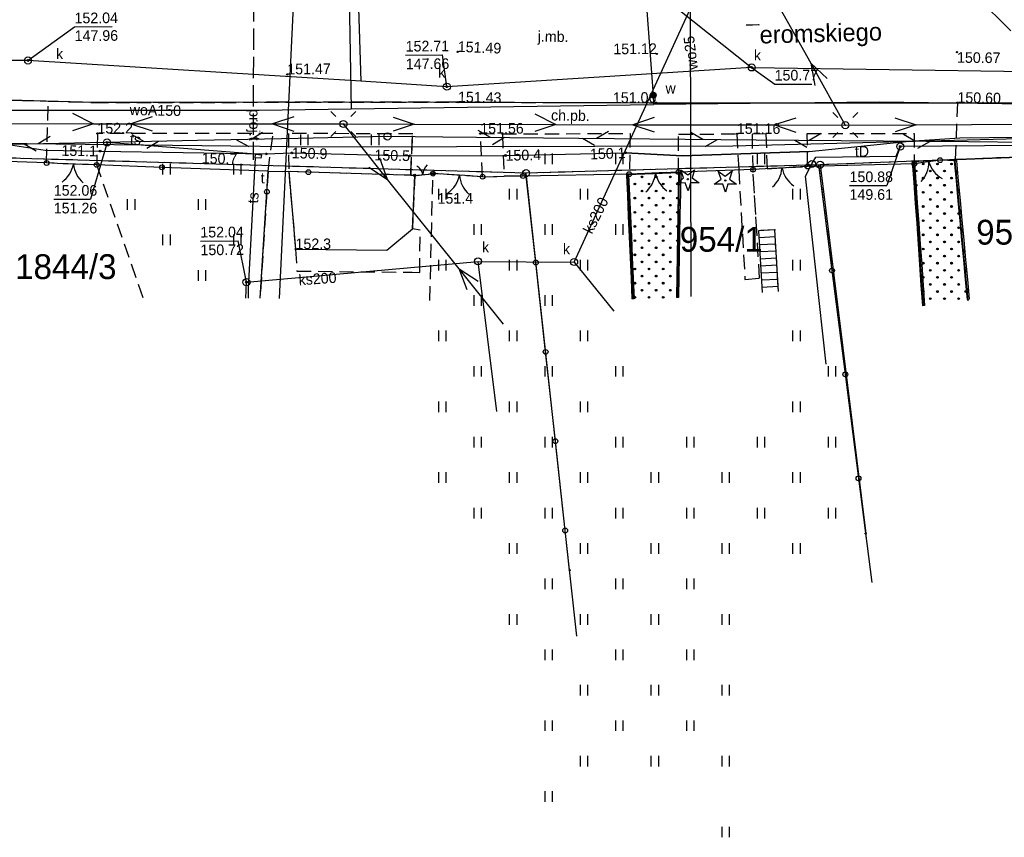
# Model space of a CAD drawing. Extents: x 7582895 to 7584772, y 6020395 to 6021139.
# Tile 19 of 49: x 7584044 to 7584114, y 6020637 to 6020695. Entities that reach past the tile are written whole.
import ezdxf
from ezdxf.enums import TextEntityAlignment as Align

# ---------------------------------------------------------------- set-up
doc = ezdxf.new("R2010")
doc.units = 0
for name, pattern in [('1_OTKC', [1.5, 1, -0.5]), ('1_OTKJ', [2, 1.5, -0.5]), ('1_OTKK', [0]), ('1_OTZI', [1.5, 1, -0.5]), ('1_OTZT', [1.5, 1, -0.5]), ('3_EGBJ', [0]), ('3_EGBS', [0]), ('3_EGBSG', [0]), ('4_SUEP_A', [0]), ('4_SUKP', [0]), ('4_SULO', [0]), ('4_SUPP_P', [2, 1.5, -0.5]), ('4_SUTP_A', [0]), ('4_SUTS', [0]), ('4_SUWP', [0]), ('GDE', [0]), ('GUZ', [1, 0.5, -0.5])]:
    doc.linetypes.add(name, pattern=pattern)
doc.layers.get('0').update_dxf_attribs({"linetype": 'CONTINUOUS'})
for name, color, linetype in [('Dzialki', 7, 'GDE'), ('EGBE_L_3', 7, '3_EGBS'), ('EGBE_L_6', 7, '3_EGBJ'), ('Numery_dzialek', 7, 'CONTINUOUS'), ('OTD_L_12', 7, 'CONTINUOUS'), ('OTK_E_T_0', 7, 'CONTINUOUS'), ('OTK_E_T_1', 7, 'CONTINUOUS'), ('OTK_E_T_8', 7, 'CONTINUOUS'), ('OTK_L_0', 7, '1_OTKJ'), ('OTK_L_1', 7, '1_OTKK'), ('OTK_L_2', 7, '1_OTKC'), ('OTO_L_0', 7, 'CONTINUOUS'), ('OTO_L_1', 7, 'CONTINUOUS'), ('OTR_T_0', 7, 'CONTINUOUS'), ('OTR_T_1', 7, 'CONTINUOUS'), ('OTZ_L_3', 7, '1_OTZT'), ('OTZ_T_1', 96, 'CONTINUOUS'), ('P_SUTP_E_T_0', 30, 'CONTINUOUS'), ('P_SUTP_L_0', 30, '4_SUPP_P'), ('Punkty', 7, 'CONTINUOUS'), ('SUE_T_3', 7, 'CONTINUOUS'), ('SUEP_L_0', 1, '4_SUEP_A'), ('SUK_E_T_4', 36, 'CONTINUOUS'), ('SUK_T_3', 36, 'CONTINUOUS'), ('SUKP_E_T_0', 36, 'CONTINUOUS'), ('SUKP_L_0', 36, '4_SUKP'), ('SUKR_T_0', 36, 'CONTINUOUS'), ('SUL_L_1', 7, '4_SULO'), ('SUP_T_0', 7, 'CONTINUOUS'), ('SUP_T_2', 7, 'CONTINUOUS'), ('SUT_E_T_1', 30, 'CONTINUOUS'), ('SUT_L_0', 30, '4_SUTS'), ('SUTP_E_T_0', 30, 'CONTINUOUS'), ('SUTP_L_0', 30, '4_SUTP_A'), ('SUTR_T_0', 30, 'CONTINUOUS'), ('SUW_E_T_2', 5, 'CONTINUOUS'), ('SUW_T_5', 5, 'CONTINUOUS'), ('SUWP_E_T_0', 5, 'CONTINUOUS'), ('SUWP_L_0', 5, '4_SUWP'), ('Uzytki', 3, 'GUZ')]:
    doc.layers.add(name, color=color, linetype=linetype)

# ---------------------------------------------------------------- blocks, each defined once
blk = doc.blocks.new('GRT')
at = {"linetype": 'CONTINUOUS'}
blk.add_circle((0, 0), 0.25, dxfattribs=at)
blk = doc.blocks.new('GRO')
at = {"linetype": 'CONTINUOUS'}
blk.add_circle((0, 0), 0.045, dxfattribs=at)
blk = doc.blocks.new('1_OTRN')
at = {"linetype": 'CONTINUOUS'}
blk.add_circle((0, 0), 0.045, dxfattribs=at)
blk = doc.blocks.new('1_OTRS')
at = {"linetype": 'CONTINUOUS'}
blk.add_circle((0, 0), 0.045, dxfattribs=at)
blk = doc.blocks.new('1_OTZG')
at = {"linetype": 'CONTINUOUS'}
for p, q in [((-0.7823, -0.265), (-0.3012, 0.0938)), ((-0.3012, 0.0938), (-0.4937, 0.6621)), ((-0.4937, 0.6621), (-0.0039, 0.3155)), ((-0.0039, 0.3155), (0.4771, 0.6742)), ((0.4771, 0.6742), (0.2988, 0.1012)), ((0.2988, 0.1012), (0.7886, -0.2455)), ((-0.1823, -0.2575), (-0.7823, -0.265)), ((0.0103, -0.8259), (-0.1823, -0.2575)), ((0.1886, -0.2529), (0.0103, -0.8259)), ((0.7886, -0.2455), (0.1886, -0.2529))]:
    blk.add_line(p, q, dxfattribs=at)
blk.add_circle((0, 0), 0.045, dxfattribs=at)
blk = doc.blocks.new('1_OTZT')
at = {"linetype": 'CONTINUOUS'}
for p, q in [((-0.2625, -0.375), (-0.2625, 0.375)), ((0.2625, -0.375), (0.2625, 0.375))]:
    blk.add_line(p, q, dxfattribs=at)
blk = doc.blocks.new('3_EGBW14_W')
at = {"linetype": 'CONTINUOUS'}
for radius in [0.06, 0.055, 0.05, 0.045, 0.04, 0.035, 0.03, 0.025, 0.02, 0.015, 0.01, 0.005]:
    blk.add_circle((0, 0), radius, dxfattribs=at)
blk = doc.blocks.new('4_SUEO_W')
at = {"linetype": 'CONTINUOUS'}
for p, q in [((-0.5303, 0.5303), (-0.8839, 0.8839)), ((0.5303, 0.5303), (0.8839, 0.8839)), ((-0.5303, -0.5303), (-0.8839, -0.8839)), ((0.5303, -0.5303), (0.8839, -0.8839))]:
    blk.add_line(p, q, dxfattribs=at)
blk.add_circle((0, 0), 0.025, dxfattribs=at)
blk = doc.blocks.new('4_SUPP')
at = {"linetype": 'CONTINUOUS'}
blk.add_circle((0, 0), 0.25, dxfattribs=at)
blk = doc.blocks.new('4_SUKS')
at = {"linetype": 'CONTINUOUS'}
blk.add_circle((0, 0), 0.25, dxfattribs=at)
blk = doc.blocks.new('4_SUPS')
at = {"linetype": 'CONTINUOUS'}
blk.add_circle((0, 0), 0.0625, dxfattribs=at)
blk = doc.blocks.new('4_SUPK')
at = {"linetype": 'CONTINUOUS'}
blk.add_circle((0, 0), 0.25, dxfattribs=at)
blk = doc.blocks.new('4_SUWW')
at = {"linetype": 'CONTINUOUS'}
for radius in [0.2, 0.175, 0.15, 0.125, 0.1, 0.075, 0.05, 0.025, 0.00715]:
    blk.add_circle((0, 0), radius, dxfattribs=at)

msp = doc.modelspace()

# ---------------------------------------------------------------- linework, layer by layer
at = {"layer": 'Dzialki'}
for p, q in [((7584080.03, 6020683.7), (7584039.84, 6020684.87)), ((7584121.73, 6020685.11), (7584100.78, 6020684.29)), ((7584100.78, 6020684.29), (7584080.03, 6020683.7)), ((7584100.78, 6020684.29), (7584104, 6020658.28)), ((7584083.1, 6020655.69), (7584080.03, 6020683.7))]:
    msp.add_line(p, q, dxfattribs=at)
at = {"layer": 'EGBE_L_3', "linetype": '3_EGBS'}
for p, q in [((7584097.59, 6020679.7), (7584096.44, 6020679.63)), ((7584096.44, 6020679.63), (7584096.69, 6020675.29)), ((7584097.62, 6020679.2), (7584096.47, 6020679.13)), ((7584097.64, 6020678.7), (7584096.5, 6020678.64)), ((7584097.67, 6020678.2), (7584096.52, 6020678.14)), ((7584097.7, 6020677.7), (7584096.55, 6020677.64)), ((7584097.73, 6020677.2), (7584096.58, 6020677.14)), ((7584097.76, 6020676.7), (7584096.61, 6020676.64)), ((7584097.79, 6020676.21), (7584096.64, 6020676.14)), ((7584097.82, 6020675.71), (7584096.67, 6020675.64))]:
    msp.add_line(p, q, dxfattribs=at)
at = {"layer": 'EGBE_L_3', "linetype": '3_EGBSG'}
msp.add_line((7584097.84, 6020675.35), (7584097.59, 6020679.7), dxfattribs=at)
at = {"layer": 'EGBE_L_3', "linetype": '3_EGBS'}
msp.add_point((7584097.59, 6020679.7), dxfattribs=at)
at = {"layer": 'EGBE_L_6', "linetype": '3_EGBJ'}
for p, q in [((7584109.25, 6020684.62), (7584107.37, 6020684.49)), ((7584110.32, 6020684.56), (7584109.25, 6020684.62)), ((7584111.24, 6020674.69), (7584110.32, 6020684.56)), ((7584107.37, 6020684.49), (7584108.06, 6020674.35)), ((7584090.87, 6020683.73), (7584087.19, 6020683.58)), ((7584087.19, 6020683.58), (7584087.58, 6020674.83)), ((7584090.71, 6020674.94), (7584090.87, 6020683.73))]:
    msp.add_line(p, q, dxfattribs=at)
at = {"layer": 'OTD_L_12'}
for p, q in [((7584110.4, 6020684.57), (7584110.25, 6020684.56)), ((7584110.25, 6020684.56), (7584110.38, 6020683.16)), ((7584110.4, 6020684.57), (7584110.53, 6020683.17)), ((7584107.44, 6020684.5), (7584107.29, 6020684.49)), ((7584107.29, 6020684.49), (7584107.39, 6020683.04)), ((7584107.33, 6020683.91), (7584107.49, 6020683.77)), ((7584107.44, 6020684.5), (7584107.54, 6020683.05)), ((7584110.3, 6020684), (7584110.46, 6020683.87)), ((7584110.31, 6020683.86), (7584110.47, 6020683.73)), ((7584087.26, 6020683.58), (7584087.11, 6020683.57)), ((7584087.11, 6020683.57), (7584087.18, 6020682.12)), ((7584087.26, 6020683.58), (7584087.33, 6020682.12)), ((7584090.8, 6020683.73), (7584090.77, 6020682.27)), ((7584090.79, 6020683.15), (7584090.94, 6020683)), ((7584090.95, 6020683.73), (7584090.8, 6020683.73)), ((7584090.95, 6020683.73), (7584090.92, 6020682.26)), ((7584107.34, 6020683.76), (7584107.5, 6020683.63)), ((7584110.38, 6020683.16), (7584110.51, 6020681.76)), ((7584110.53, 6020683.17), (7584110.66, 6020681.78)), ((7584087.14, 6020682.99), (7584087.29, 6020682.85)), ((7584087.14, 6020682.84), (7584087.3, 6020682.71)), ((7584090.79, 6020683), (7584090.93, 6020682.85)), ((7584107.39, 6020683.04), (7584107.5, 6020681.59)), ((7584107.43, 6020682.46), (7584107.59, 6020682.33)), ((7584107.54, 6020683.05), (7584107.64, 6020681.6)), ((7584110.43, 6020682.6), (7584110.59, 6020682.48)), ((7584110.44, 6020682.46), (7584110.6, 6020682.34)), ((7584087.18, 6020682.12), (7584087.24, 6020680.66)), ((7584087.33, 6020682.12), (7584087.39, 6020680.66)), ((7584090.77, 6020682.27), (7584090.75, 6020680.8)), ((7584090.92, 6020682.26), (7584090.89, 6020680.8)), ((7584107.44, 6020682.31), (7584107.6, 6020682.18)), ((7584110.51, 6020681.76), (7584110.64, 6020680.37)), ((7584110.66, 6020681.78), (7584110.79, 6020680.38)), ((7584087.2, 6020681.53), (7584087.36, 6020681.39)), ((7584087.21, 6020681.39), (7584087.36, 6020681.25)), ((7584090.76, 6020681.68), (7584090.91, 6020681.53)), ((7584090.76, 6020681.53), (7584090.91, 6020681.39)), ((7584107.5, 6020681.59), (7584107.6, 6020680.14)), ((7584107.64, 6020681.6), (7584107.75, 6020680.15)), ((7584110.56, 6020681.21), (7584110.72, 6020681.08)), ((7584110.57, 6020681.07), (7584110.73, 6020680.94)), ((7584087.24, 6020680.66), (7584087.31, 6020679.2)), ((7584087.39, 6020680.66), (7584087.46, 6020679.21)), ((7584090.75, 6020680.8), (7584090.72, 6020679.34)), ((7584090.89, 6020680.8), (7584090.87, 6020679.33)), ((7584107.54, 6020681.01), (7584107.7, 6020680.88)), ((7584107.55, 6020680.87), (7584107.71, 6020680.73)), ((7584110.64, 6020680.37), (7584110.77, 6020678.97)), ((7584110.79, 6020680.38), (7584110.92, 6020678.99)), ((7584087.27, 6020680.07), (7584087.42, 6020679.94)), ((7584087.27, 6020679.93), (7584087.43, 6020679.79)), ((7584090.73, 6020680.21), (7584090.88, 6020680.07)), ((7584090.73, 6020680.07), (7584090.88, 6020679.92)), ((7584107.6, 6020680.14), (7584107.7, 6020678.69)), ((7584107.75, 6020680.15), (7584107.85, 6020678.7)), ((7584110.69, 6020679.81), (7584110.85, 6020679.69)), ((7584110.7, 6020679.67), (7584110.86, 6020679.55)), ((7584087.31, 6020679.2), (7584087.37, 6020677.74)), ((7584087.46, 6020679.21), (7584087.52, 6020677.75)), ((7584090.72, 6020679.34), (7584090.69, 6020677.87)), ((7584090.87, 6020679.33), (7584090.84, 6020677.87)), ((7584107.64, 6020679.56), (7584107.8, 6020679.43)), ((7584107.65, 6020679.42), (7584107.81, 6020679.28)), ((7584110.77, 6020678.97), (7584110.9, 6020677.58)), ((7584110.92, 6020678.99), (7584111.05, 6020677.59)), ((7584087.33, 6020678.62), (7584087.49, 6020678.48)), ((7584087.34, 6020678.47), (7584087.49, 6020678.33)), ((7584090.7, 6020678.6), (7584090.85, 6020678.45)), ((7584090.71, 6020678.75), (7584090.85, 6020678.6)), ((7584107.7, 6020678.69), (7584107.8, 6020677.25)), ((7584107.85, 6020678.7), (7584107.95, 6020677.26)), ((7584110.82, 6020678.42), (7584110.98, 6020678.29)), ((7584110.83, 6020678.28), (7584110.99, 6020678.15)), ((7584087.37, 6020677.74), (7584087.44, 6020676.28)), ((7584087.52, 6020677.75), (7584087.59, 6020676.29)), ((7584090.69, 6020677.87), (7584090.66, 6020676.4)), ((7584090.84, 6020677.87), (7584090.81, 6020676.4)), ((7584107.74, 6020678.11), (7584107.9, 6020677.98)), ((7584107.75, 6020677.97), (7584107.91, 6020677.84)), ((7584110.9, 6020677.58), (7584111.03, 6020676.18)), ((7584111.05, 6020677.59), (7584111.18, 6020676.2)), ((7584087.4, 6020677.16), (7584087.55, 6020677.02)), ((7584087.4, 6020677.01), (7584087.56, 6020676.87)), ((7584090.68, 6020677.28), (7584090.83, 6020677.13)), ((7584090.68, 6020677.14), (7584090.82, 6020676.99)), ((7584107.8, 6020677.25), (7584107.9, 6020675.8)), ((7584107.95, 6020677.26), (7584108.05, 6020675.81)), ((7584110.95, 6020677.02), (7584111.11, 6020676.89)), ((7584110.96, 6020676.88), (7584111.12, 6020676.76)), ((7584087.44, 6020676.28), (7584087.5, 6020674.83)), ((7584087.59, 6020676.29), (7584087.65, 6020674.83)), ((7584090.66, 6020676.4), (7584090.64, 6020674.94)), ((7584090.81, 6020676.4), (7584090.79, 6020674.93)), ((7584107.84, 6020676.67), (7584108, 6020676.53)), ((7584107.85, 6020676.52), (7584108.01, 6020676.39)), ((7584111.03, 6020676.18), (7584111.16, 6020674.79)), ((7584111.18, 6020676.2), (7584111.31, 6020674.8)), ((7584087.46, 6020675.7), (7584087.62, 6020675.56)), ((7584087.47, 6020675.55), (7584087.62, 6020675.42)), ((7584090.65, 6020675.82), (7584090.8, 6020675.67)), ((7584090.65, 6020675.67), (7584090.8, 6020675.52)), ((7584107.9, 6020675.8), (7584108.01, 6020674.35)), ((7584108.05, 6020675.81), (7584108.15, 6020674.36)), ((7584111.08, 6020675.63), (7584111.24, 6020675.5)), ((7584111.09, 6020675.49), (7584111.25, 6020675.36)), ((7584087.65, 6020674.83), (7584087.5, 6020674.83)), ((7584090.79, 6020674.93), (7584090.64, 6020674.94)), ((7584107.94, 6020675.22), (7584108.1, 6020675.08)), ((7584107.95, 6020675.07), (7584108.11, 6020674.94)), ((7584111.31, 6020674.8), (7584111.16, 6020674.79)), ((7584108.15, 6020674.36), (7584108.01, 6020674.35))]:
    msp.add_line(p, q, dxfattribs=at)
at = {"layer": 'OTK_L_0', "linetype": '1_OTKJ'}
for p, q in [((7583995.76, 6020690.13), (7584049.57, 6020688.69)), ((7584075.22, 6020688.71), (7584049.57, 6020688.69)), ((7584075.22, 6020688.71), (7584089.23, 6020688.67)), ((7584089.23, 6020688.67), (7584110.47, 6020688.67)), ((7584110.47, 6020688.67), (7584166.86, 6020688.5))]:
    msp.add_line(p, q, dxfattribs=at)
at = {"layer": 'OTK_L_1', "linetype": '1_OTKK'}
for p, q in [((7584049.57, 6020688.69), (7583995.76, 6020690.13)), ((7584075.22, 6020688.71), (7584049.57, 6020688.69)), ((7584075.22, 6020688.71), (7584089.23, 6020688.67)), ((7584089.23, 6020688.67), (7584110.47, 6020688.67)), ((7584110.47, 6020688.67), (7584166.86, 6020688.5))]:
    msp.add_line(p, q, dxfattribs=at)
at = {"layer": 'OTK_L_2', "linetype": '1_OTKC'}
for p, q in [((7584046.19, 6020684.42), (7584046.31, 6020688.78)), ((7584046.31, 6020688.78), (7584049.57, 6020688.69)), ((7584049.57, 6020688.69), (7584075.22, 6020688.71)), ((7584075.22, 6020688.71), (7584089.23, 6020688.67)), ((7584089.23, 6020688.67), (7584110.47, 6020688.67)), ((7584110.47, 6020688.67), (7584110.32, 6020684.56)), ((7584049.78, 6020686.5), (7584049.73, 6020684.28)), ((7584062.17, 6020686.49), (7584049.78, 6020686.5)), ((7584061.83, 6020683.84), (7584062.17, 6020686.49)), ((7584063.27, 6020686.5), (7584063.28, 6020683.81)), ((7584072.03, 6020686.47), (7584063.27, 6020686.5)), ((7584071.9, 6020683.83), (7584072.03, 6020686.47)), ((7584076.96, 6020683.45), (7584076.8, 6020686.49)), ((7584076.8, 6020686.49), (7584078.36, 6020686.47)), ((7584078.36, 6020686.47), (7584087.38, 6020686.5)), ((7584087.38, 6020686.5), (7584087.31, 6020683.63)), ((7584090.78, 6020683.78), (7584090.79, 6020686.45)), ((7584090.79, 6020686.45), (7584094.91, 6020686.47)), ((7584094.91, 6020686.47), (7584095.04, 6020683.92)), ((7584096.05, 6020683.95), (7584096, 6020686.49)), ((7584096, 6020686.49), (7584096.95, 6020686.48)), ((7584096.95, 6020686.48), (7584097.05, 6020684.01)), ((7584099.88, 6020686.5), (7584107.41, 6020686.51)), ((7584099.89, 6020684.17), (7584099.88, 6020686.5)), ((7584107.41, 6020686.51), (7584107.43, 6020684.36)), ((7584109.25, 6020684.62), (7584107.43, 6020684.36)), ((7584110.32, 6020684.56), (7584109.25, 6020684.62)), ((7584049.73, 6020684.28), (7584046.19, 6020684.42)), ((7584061.83, 6020683.84), (7584061.27, 6020674.88)), ((7584061.83, 6020683.84), (7584063.28, 6020683.81)), ((7584063.28, 6020683.81), (7584063.76, 6020678.34)), ((7584071.9, 6020683.83), (7584071.89, 6020683.55)), ((7584095.04, 6020683.92), (7584095.48, 6020676.2)), ((7584096.51, 6020676.29), (7584096.05, 6020683.95)), ((7584097.05, 6020684.01), (7584099.89, 6020684.17)), ((7584071.89, 6020683.55), (7584072.17, 6020683.54)), ((7584072.17, 6020683.54), (7584072.02, 6020679.77)), ((7584072.17, 6020683.54), (7584073.46, 6020683.67)), ((7584073.25, 6020674.72), (7584073.46, 6020683.67)), ((7584076.96, 6020683.45), (7584073.46, 6020683.67)), ((7584087.31, 6020683.63), (7584090.78, 6020683.78)), ((7584072.55, 6020679.69), (7584072.02, 6020679.77)), ((7584072.54, 6020676.7), (7584072.55, 6020679.69)), ((7584063.76, 6020678.34), (7584063.86, 6020676.79)), ((7584063.86, 6020676.79), (7584072, 6020676.71)), ((7584072, 6020676.71), (7584072.54, 6020676.7)), ((7584095.48, 6020676.2), (7584096.51, 6020676.29))]:
    msp.add_line(p, q, dxfattribs=at)
at = {"layer": 'OTO_L_0'}
for p, q in [((7584046.19, 6020684.42), (7584039.65, 6020684.65)), ((7584109.25, 6020684.62), (7584116.74, 6020684.91)), ((7584054.33, 6020684.11), (7584049.73, 6020684.28)), ((7584061.83, 6020683.84), (7584054.33, 6020684.11)), ((7584061.74, 6020682.39), (7584061.83, 6020683.84)), ((7584061.83, 6020683.84), (7584063.28, 6020683.81)), ((7584063.28, 6020683.81), (7584063.76, 6020678.34)), ((7584064.67, 6020683.77), (7584063.28, 6020683.81)), ((7584096.05, 6020683.95), (7584090.78, 6020683.78)), ((7584099.93, 6020684.17), (7584099.89, 6020684.17)), ((7584107.43, 6020684.36), (7584099.93, 6020684.17)), ((7584100.68, 6020684.28), (7584101.62, 6020676.84)), ((7584072.17, 6020683.54), (7584064.67, 6020683.77)), ((7584072.02, 6020679.77), (7584072.17, 6020683.54)), ((7584076.96, 6020683.45), (7584078.48, 6020683.48)), ((7584079.81, 6020683.5), (7584078.48, 6020683.48)), ((7584087.31, 6020683.63), (7584079.81, 6020683.5)), ((7584080.72, 6020677.4), (7584080.02, 6020683.7)), ((7584061.27, 6020674.9), (7584061.74, 6020682.39)), ((7584070.2, 6020678.26), (7584072.02, 6020679.77)), ((7584063.76, 6020678.34), (7584070.2, 6020678.26)), ((7584081.41, 6020671.09), (7584080.72, 6020677.4)), ((7584101.62, 6020676.84), (7584102.56, 6020669.51)), ((7584082.1, 6020664.79), (7584081.41, 6020671.09)), ((7584102.56, 6020669.51), (7584103.49, 6020662.17)), ((7584082.79, 6020658.49), (7584082.1, 6020664.79)), ((7584103.49, 6020662.17), (7584104.43, 6020654.83)), ((7584083.61, 6020651.04), (7584082.79, 6020658.49))]:
    msp.add_line(p, q, dxfattribs=at)
for centre in [(7584054.33, 6020684.11), (7584064.67, 6020683.77), (7584099.93, 6020684.17), (7584079.81, 6020683.5), (7584061.74, 6020682.39), (7584080.72, 6020677.4), (7584101.62, 6020676.84), (7584081.41, 6020671.09), (7584102.56, 6020669.51), (7584082.1, 6020664.79), (7584103.49, 6020662.17), (7584082.79, 6020658.49)]:
    msp.add_circle(centre, 0.17, dxfattribs=at)
at = {"layer": 'OTO_L_1'}
for p, q in [((7584109.21, 6020684.61), (7584107.72, 6020684.4)), ((7584109.25, 6020684.62), (7584108.96, 6020684.58)), ((7584047.33, 6020684.37), (7584046.19, 6020684.42)), ((7584048.83, 6020684.32), (7584047.33, 6020684.37)), ((7584049.73, 6020684.28), (7584048.58, 6020684.33)), ((7584097.35, 6020684.02), (7584096.05, 6020683.95)), ((7584098.84, 6020684.11), (7584097.35, 6020684.02)), ((7584099.89, 6020684.17), (7584098.59, 6020684.1)), ((7584107.72, 6020684.4), (7584107.43, 6020684.36)), ((7584072.17, 6020683.54), (7584072.5, 6020683.57)), ((7584072.38, 6020683.56), (7584073.13, 6020683.64)), ((7584073.13, 6020683.64), (7584073.46, 6020683.67)), ((7584074.59, 6020683.6), (7584073.46, 6020683.67)), ((7584076.08, 6020683.51), (7584074.59, 6020683.6)), ((7584076.96, 6020683.45), (7584075.83, 6020683.52)), ((7584088.42, 6020683.68), (7584087.31, 6020683.63)), ((7584089.92, 6020683.74), (7584088.42, 6020683.68)), ((7584090.78, 6020683.78), (7584089.67, 6020683.73))]:
    msp.add_line(p, q, dxfattribs=at)
for centre, radius in [((7584046.19, 6020684.42), 0.17), ((7584107.43, 6020684.36), 0.17), ((7584109.25, 6020684.62), 0.17), ((7584049.73, 6020684.28), 0.17), ((7584073.46, 6020683.67), 0.17), ((7584090.78, 6020683.78), 0.17), ((7584096.05, 6020683.95), 0.17), ((7584099.89, 6020684.17), 0.17), ((7584072.17, 6020683.54), 0.085), ((7584073.46, 6020683.67), 0.085), ((7584076.96, 6020683.45), 0.17), ((7584087.31, 6020683.63), 0.17)]:
    msp.add_circle(centre, radius, dxfattribs=at)
for centre, radius, start, end in [((7584106.464, 6020684.502), 2, 316.04353, 0.11791), ((7584110.386, 6020685.058), 2, 196.00681, 240.08118), ((7584046.116, 6020684.7), 2, 305.71187, 349.78624), ((7584050.074, 6020684.543), 2, 185.67515, 229.74952), ((7584071.781, 6020683.362), 1, 13.69902, 57.77339), ((7584073.752, 6020683.561), 1, 133.73574, 177.81011), ((7584096.101, 6020684.23), 2, 311.26016, 355.33453), ((7584100.057, 6020684.456), 2, 191.22344, 235.29781), ((7584073.375, 6020683.952), 2, 304.38446, 348.45883), ((7584077.329, 6020683.704), 2, 184.34774, 228.42211), ((7584087.179, 6020683.901), 2, 310.4564, 354.53077), ((7584091.137, 6020684.072), 2, 190.41968, 234.49405)]:
    msp.add_arc(centre, radius, start, end, dxfattribs=at)
at = {"layer": 'OTZ_L_3', "linetype": '1_OTZI'}
for p, q in [((7584049.78, 6020686.5), (7584049.73, 6020684.28)), ((7584062.17, 6020686.49), (7584049.78, 6020686.5)), ((7584061.83, 6020683.84), (7584062.17, 6020686.49)), ((7584072.03, 6020686.47), (7584063.27, 6020686.5)), ((7584063.27, 6020686.5), (7584063.28, 6020683.81)), ((7584071.89, 6020683.55), (7584072.03, 6020686.47)), ((7584078.36, 6020686.47), (7584087.38, 6020686.5)), ((7584078.36, 6020686.47), (7584078.48, 6020683.48)), ((7584087.38, 6020686.5), (7584087.31, 6020683.63)), ((7584096, 6020686.49), (7584096.95, 6020686.48)), ((7584096.05, 6020683.95), (7584096, 6020686.49)), ((7584096.95, 6020686.48), (7584097.05, 6020684.01)), ((7584053, 6020674.91), (7584049.73, 6020684.28)), ((7584061.27, 6020674.88), (7584061.83, 6020683.84)), ((7584071.89, 6020683.55), (7584063.28, 6020683.81)), ((7584096.31, 6020679.63), (7584096.05, 6020683.95)), ((7584099.89, 6020684.17), (7584097.05, 6020684.01)), ((7584100.69, 6020684.19), (7584099.89, 6020684.17)), ((7584100.69, 6020684.19), (7584104.13, 6020657.22)), ((7584073.25, 6020674.72), (7584073.46, 6020683.67)), ((7584076.96, 6020683.45), (7584073.46, 6020683.67)), ((7584076.96, 6020683.45), (7584078.48, 6020683.48)), ((7584087.18, 6020683.63), (7584087.58, 6020674.83)), ((7584087.31, 6020683.63), (7584087.18, 6020683.63)), ((7584097.59, 6020679.7), (7584096.31, 6020679.63)), ((7584097.84, 6020675.35), (7584097.59, 6020679.7))]:
    msp.add_line(p, q, dxfattribs=at)
at = {"layer": 'P_SUTP_L_0', "linetype": '4_SUPP_P'}
msp.add_line((7584060.8, 6020699.91), (7584060.77, 6020684.64), dxfattribs=at)
at = {"layer": 'SUEP_L_0', "linetype": '4_SUEP_A'}
for p, q in [((7584095.88, 6020699.01), (7584100.12, 6020691.45)), ((7584100.12, 6020691.45), (7584102.56, 6020687.09)), ((7584101.29, 6020690.38), (7584100.12, 6020691.45)), ((7584100.12, 6020691.45), (7584100.41, 6020689.89)), ((7584048.01, 6020687.94), (7584049.51, 6020687.19)), ((7584053.64, 6020687.68), (7584052.14, 6020687.18)), ((7584063.64, 6020687.67), (7584062.14, 6020687.17)), ((7584070.64, 6020687.66), (7584072.14, 6020687.16)), ((7584080.64, 6020687.89), (7584082.14, 6020687.13)), ((7584089.06, 6020687.62), (7584087.56, 6020687.12)), ((7584099.06, 6020687.59), (7584097.56, 6020687.1)), ((7584106.06, 6020687.61), (7584107.56, 6020687.12)), ((7584039.51, 6020687.2), (7584049.51, 6020687.19)), ((7584049.51, 6020687.19), (7584048.01, 6020686.69)), ((7584049.51, 6020687.19), (7584052.14, 6020687.18)), ((7584052.14, 6020687.18), (7584062.14, 6020687.17)), ((7584052.14, 6020687.18), (7584053.64, 6020686.68)), ((7584062.14, 6020687.17), (7584067.14, 6020687.17)), ((7584062.14, 6020687.17), (7584063.64, 6020686.67)), ((7584070.26, 6020683.26), (7584067.14, 6020687.17)), ((7584067.14, 6020687.17), (7584072.14, 6020687.16)), ((7584072.14, 6020687.16), (7584070.64, 6020686.66)), ((7584072.14, 6020687.16), (7584082.14, 6020687.13)), ((7584082.14, 6020687.13), (7584080.64, 6020686.64)), ((7584082.14, 6020687.13), (7584087.56, 6020687.12)), ((7584087.56, 6020687.12), (7584097.56, 6020687.1)), ((7584087.56, 6020687.12), (7584089.06, 6020686.62)), ((7584097.56, 6020687.1), (7584102.56, 6020687.09)), ((7584097.56, 6020687.1), (7584099.06, 6020686.59)), ((7584102.56, 6020687.09), (7584107.56, 6020687.12)), ((7584107.56, 6020687.12), (7584106.07, 6020686.61)), ((7584107.56, 6020687.12), (7584117.56, 6020687.18)), ((7584070.26, 6020683.26), (7584069.72, 6020684.75)), ((7584068.94, 6020684.12), (7584070.26, 6020683.26)), ((7584075.32, 6020676.94), (7584070.26, 6020683.26)), ((7584078.44, 6020673.04), (7584075.32, 6020676.94)), ((7584075.87, 6020675.46), (7584075.32, 6020676.94)), ((7584075.32, 6020676.94), (7584076.65, 6020676.08))]:
    msp.add_line(p, q, dxfattribs=at)
at = {"layer": 'SUKP_L_0', "linetype": '4_SUKP'}
for p, q in [((7584067.83, 6020708.06), (7584068.36, 6020690.18)), ((7584083.42, 6020677.43), (7584093.86, 6020700.18)), ((7584088.14, 6020697.37), (7584095.95, 6020691.16)), ((7584044.88, 6020691.65), (7584040.83, 6020691.66)), ((7584068.36, 6020690.18), (7584044.88, 6020691.65)), ((7584095.95, 6020691.16), (7584074.44, 6020689.8)), ((7584095.95, 6020691.16), (7584141.11, 6020690.51)), ((7584074.44, 6020689.8), (7584068.36, 6020690.18)), ((7584060.3, 6020676.01), (7584076.64, 6020677.48)), ((7584077.96, 6020666.88), (7584076.64, 6020677.48)), ((7584076.64, 6020677.48), (7584083.42, 6020677.43)), ((7584083.42, 6020677.43), (7584086.22, 6020673.97)), ((7584060.25, 6020674.88), (7584060.3, 6020676.01))]:
    msp.add_line(p, q, dxfattribs=at)
at = {"layer": 'SUKR_T_0', "linetype": 'CONTINUOUS'}
for p, q in [((7584044.88, 6020691.65), (7584048.17, 6020694.02)), ((7584048.17, 6020694.02), (7584050.83, 6020694.04)), ((7584071.53, 6020692.03), (7584074.14, 6020692.05)), ((7584074.44, 6020689.8), (7584074.14, 6020692.05)), ((7584095.95, 6020691.16), (7584097.58, 6020689.98)), ((7584097.58, 6020689.98), (7584100.21, 6020689.99)), ((7584057.05, 6020678.91), (7584059.71, 6020678.93)), ((7584060.3, 6020676.01), (7584059.71, 6020678.93))]:
    msp.add_line(p, q, dxfattribs=at)
at = {"layer": 'SUL_L_1', "linetype": '4_SULO'}
for p, q in [((7584107.1, 6020685.96), (7584110.64, 6020686.19)), ((7584046.1, 6020685.33), (7584049.98, 6020685.26)), ((7584100, 6020685.23), (7584091.08, 6020684.93)), ((7584061.7, 6020685.06), (7584063.5, 6020685.13)), ((7584071.84, 6020684.93), (7584078.58, 6020684.95)), ((7584091.08, 6020684.93), (7584087.05, 6020685.14))]:
    msp.add_line(p, q, dxfattribs=at)
at = {"layer": 'SUT_L_0', "linetype": '4_SUTS'}
for p, q in [((7584060.92, 6020684.79), (7584060.94, 6020685.04)), ((7584061.31, 6020684.75), (7584060.92, 6020684.79)), ((7584060.94, 6020685.04), (7584061.36, 6020685)), ((7584061.36, 6020685), (7584061.31, 6020684.75))]:
    msp.add_line(p, q, dxfattribs=at)
at = {"layer": 'SUTP_L_0', "linetype": '4_SUTP_A'}
for p, q in [((7584114.25, 6020693.75), (7584109.21, 6020698.75)), ((7584060.6, 6020686.08), (7584061.44, 6020686.6)), ((7584077.51, 6020686.22), (7584076.66, 6020686.72)), ((7584085.86, 6020686.64), (7584085.01, 6020686.14)), ((7584065.38, 6020685.53), (7584022.34, 6020686.05)), ((7584040.14, 6020686.22), (7584046.1, 6020685.33)), ((7584056.85, 6020686), (7584041.85, 6020685.69)), ((7584046.44, 6020686.28), (7584045.6, 6020685.77)), ((7584053.1, 6020685.92), (7584052.24, 6020686.41)), ((7584054.1, 6020685.94), (7584053.26, 6020685.43)), ((7584063.95, 6020686.15), (7584056.85, 6020686)), ((7584059.6, 6020686.06), (7584060.46, 6020685.58)), ((7584070.25, 6020686.29), (7584063.95, 6020686.15)), ((7584074.16, 6020686.25), (7584070.25, 6020686.29)), ((7584081.26, 6020686.18), (7584074.16, 6020686.25)), ((7584078.51, 6020686.21), (7584077.66, 6020685.71)), ((7584096.26, 6020686.04), (7584081.26, 6020686.18)), ((7584084.85, 6020685.65), (7584084.01, 6020686.15)), ((7584092.51, 6020686.07), (7584091.66, 6020686.58)), ((7584093.51, 6020686.06), (7584092.65, 6020685.57)), ((7584114.82, 6020686.13), (7584094.63, 6020685.6)), ((7584111.26, 6020685.9), (7584096.26, 6020686.04)), ((7584099.85, 6020685.5), (7584099.01, 6020686.01)), ((7584100, 6020685.23), (7584107.1, 6020685.96)), ((7584100.86, 6020686.49), (7584100.01, 6020686)), ((7584107.51, 6020685.93), (7584106.66, 6020686.44)), ((7584107.1, 6020685.96), (7584110.64, 6020686.19)), ((7584108.51, 6020685.92), (7584107.65, 6020685.43)), ((7584110.64, 6020686.19), (7584114.75, 6020686.23)), ((7584118.36, 6020685.83), (7584111.26, 6020685.9)), ((7584045.46, 6020685.26), (7584044.6, 6020685.74)), ((7584046.1, 6020685.33), (7584049.98, 6020685.26)), ((7584049.98, 6020685.26), (7584061.7, 6020685.06)), ((7584060.94, 6020685.04), (7584050.46, 6020685.87)), ((7584094.63, 6020685.6), (7584065.38, 6020685.53)), ((7584091.08, 6020684.93), (7584100, 6020685.23)), ((7584106.14, 6020684.89), (7584106.44, 6020685.58)), ((7584121.66, 6020685.69), (7584106.44, 6020685.58)), ((7584060.92, 6020684.79), (7584060.43, 6020675.59)), ((7584061.7, 6020685.06), (7584063.5, 6020685.13)), ((7584063.5, 6020685.13), (7584071.84, 6020684.93)), ((7584071.84, 6020684.93), (7584078.58, 6020684.95)), ((7584078.58, 6020684.95), (7584087.05, 6020685.14)), ((7584087.05, 6020685.14), (7584091.08, 6020684.93)), ((7584100.2, 6020684.35), (7584100.49, 6020684.82)), ((7584100.49, 6020684.82), (7584106.14, 6020684.89)), ((7584099.76, 6020683.5), (7584100.2, 6020684.35)), ((7584101.22, 6020670.22), (7584099.76, 6020683.5)), ((7584060.43, 6020675.59), (7584060.43, 6020674.88))]:
    msp.add_line(p, q, dxfattribs=at)
at = {"layer": 'SUTR_T_0', "linetype": 'CONTINUOUS'}
for p, q in [((7584050.46, 6020685.87), (7584049.3, 6020681.86)), ((7584106.44, 6020685.58), (7584105.49, 6020682.82)), ((7584102.86, 6020682.82), (7584105.49, 6020682.82)), ((7584046.7, 6020681.86), (7584049.3, 6020681.86))]:
    msp.add_line(p, q, dxfattribs=at)
at = {"layer": 'SUWP_L_0', "linetype": '4_SUWP'}
for p, q in [((7584083.88, 6020755.28), (7584089.01, 6020689.2)), ((7584067.33, 6020708.06), (7584067.68, 6020688.24)), ((7584062.63, 6020674.87), (7584063.61, 6020695.49)), ((7584091.69, 6020675.12), (7584091.64, 6020695.6)), ((7584089.01, 6020689.2), (7584089.02, 6020688.54)), ((7584104.96, 6020688.7), (7584089.02, 6020688.54)), ((7584133, 6020688.36), (7584104.96, 6020688.7)), ((7584043.33, 6020688.14), (7584061.19, 6020688.15)), ((7584061.19, 6020688.15), (7584067.68, 6020688.24)), ((7584067.68, 6020688.24), (7584089.02, 6020688.54)), ((7584091.68, 6020674.99), (7584091.69, 6020675.12))]:
    msp.add_line(p, q, dxfattribs=at)
at = {"layer": 'Uzytki'}
for p, q in [((7584080.03, 6020683.7), (7584039.84, 6020684.87)), ((7584121.73, 6020685.11), (7584100.78, 6020684.29)), ((7584100.78, 6020684.29), (7584080.03, 6020683.7))]:
    msp.add_line(p, q, dxfattribs=at)

# ---------------------------------------------------------------- block references
at = {"layer": 'EGBE_L_6'}
for p in [(7584107.56, 6020683.85), (7584108.06, 6020684.35), (7584108.56, 6020683.85), (7584109.06, 6020684.35), (7584109.56, 6020683.85), (7584110.06, 6020684.35), (7584088.21, 6020683.44), (7584089.21, 6020683.44), (7584090.21, 6020683.44), (7584108.06, 6020683.35), (7584109.06, 6020683.35), (7584110.06, 6020683.35), (7584087.71, 6020682.94), (7584088.21, 6020682.44), (7584088.71, 6020682.94), (7584089.21, 6020682.44), (7584089.71, 6020682.94), (7584090.21, 6020682.44), (7584090.71, 6020682.94), (7584107.56, 6020682.85), (7584108.56, 6020682.85), (7584109.56, 6020682.85), (7584087.71, 6020681.94), (7584088.71, 6020681.94), (7584089.71, 6020681.94), (7584090.71, 6020681.94), (7584108.06, 6020682.35), (7584108.56, 6020681.85), (7584109.06, 6020682.35), (7584109.56, 6020681.85), (7584110.06, 6020682.35), (7584088.21, 6020681.44), (7584089.21, 6020681.44), (7584090.21, 6020681.44), (7584108.06, 6020681.35), (7584109.06, 6020681.35), (7584110.06, 6020681.35), (7584087.71, 6020680.94), (7584088.21, 6020680.44), (7584088.71, 6020680.94), (7584089.21, 6020680.44), (7584089.71, 6020680.94), (7584090.21, 6020680.44), (7584090.71, 6020680.94), (7584108.06, 6020680.35), (7584108.56, 6020680.85), (7584109.06, 6020680.35), (7584109.56, 6020680.85), (7584110.06, 6020680.35), (7584110.56, 6020680.85), (7584087.71, 6020679.94), (7584088.71, 6020679.94), (7584089.71, 6020679.94), (7584090.71, 6020679.94), (7584108.56, 6020679.85), (7584109.56, 6020679.85), (7584110.56, 6020679.85), (7584087.71, 6020678.94), (7584088.21, 6020679.44), (7584088.71, 6020678.94), (7584089.21, 6020679.44), (7584089.71, 6020678.94), (7584090.21, 6020679.44), (7584090.71, 6020678.94), (7584108.06, 6020679.35), (7584109.06, 6020679.35), (7584110.06, 6020679.35), (7584088.21, 6020678.44), (7584089.21, 6020678.44), (7584090.21, 6020678.44), (7584108.06, 6020678.35), (7584108.56, 6020678.85), (7584109.06, 6020678.35), (7584109.56, 6020678.85), (7584110.06, 6020678.35), (7584110.56, 6020678.85), (7584087.71, 6020677.94), (7584088.71, 6020677.94), (7584089.71, 6020677.94), (7584108.56, 6020677.85), (7584109.56, 6020677.85), (7584110.56, 6020677.85), (7584087.71, 6020676.94), (7584088.21, 6020677.44), (7584088.71, 6020676.94), (7584089.21, 6020677.44), (7584089.71, 6020676.94), (7584090.21, 6020677.44), (7584108.06, 6020677.35), (7584108.56, 6020676.85), (7584109.06, 6020677.35), (7584109.56, 6020676.85), (7584110.06, 6020677.35), (7584110.56, 6020676.85), (7584088.21, 6020676.44), (7584089.21, 6020676.44), (7584090.21, 6020676.44), (7584108.06, 6020676.35), (7584109.06, 6020676.35), (7584110.06, 6020676.35), (7584087.71, 6020675.94), (7584088.21, 6020675.44), (7584088.71, 6020675.94), (7584089.21, 6020675.44), (7584089.71, 6020675.94), (7584090.21, 6020675.44), (7584108.56, 6020675.85), (7584109.56, 6020675.85), (7584110.56, 6020675.85), (7584087.71, 6020674.94), (7584088.71, 6020674.94), (7584089.71, 6020674.94), (7584108.06, 6020675.35), (7584108.56, 6020674.85), (7584109.06, 6020675.35), (7584109.56, 6020674.85), (7584110.06, 6020675.35), (7584110.56, 6020674.85), (7584111.06, 6020675.35)]:
    msp.add_blockref('3_EGBW14_W', p, dxfattribs=at)
at = {"layer": 'OTR_T_0', "rotation": 0.413817}
for p in [(7584075.2, 6020692.26), (7584089.26, 6020692.11), (7584110.45, 6020692.24), (7584063.18, 6020690.67), (7584075.22, 6020688.71), (7584089.23, 6020688.67), (7584110.47, 6020688.67)]:
    msp.add_blockref('1_OTRS', p, dxfattribs=at)
at = {"layer": 'OTR_T_0'}
for p in [(7584076.8, 6020686.49), (7584094.91, 6020686.47)]:
    msp.add_blockref('1_OTRS', p, dxfattribs=at)
at = {"layer": 'OTR_T_1'}
for p in [(7584049.78, 6020686.5), (7584063.76, 6020678.34)]:
    msp.add_blockref('1_OTRN', p, dxfattribs=at)
at = {"layer": 'OTR_T_1', "rotation": 0.413817}
msp.add_blockref('1_OTRN', (7584075.04, 6020681.91), dxfattribs=at)
at = {"layer": 'OTZ_L_3'}
for p in [(7584064.39, 6020686.05), (7584069.39, 6020686.05), (7584081.63, 6020684.72), (7584086.63, 6020684.72), (7584096.63, 6020684.72), (7584054.67, 6020683.99), (7584059.67, 6020683.99), (7584074.13, 6020682.22), (7584079.13, 6020682.22), (7584084.13, 6020682.22), (7584099.13, 6020682.22), (7584052.17, 6020681.49), (7584057.17, 6020681.49), (7584076.63, 6020679.72), (7584081.63, 6020679.72), (7584086.63, 6020679.72), (7584054.67, 6020678.99), (7584059.67, 6020678.99), (7584074.13, 6020677.22), (7584079.13, 6020677.22), (7584084.13, 6020677.22), (7584099.13, 6020677.22), (7584057.17, 6020676.49), (7584076.63, 6020674.72), (7584081.63, 6020674.72), (7584074.13, 6020672.22), (7584079.13, 6020672.22), (7584084.13, 6020672.22), (7584099.13, 6020672.22), (7584076.63, 6020669.72), (7584081.63, 6020669.72), (7584086.63, 6020669.72), (7584101.63, 6020669.72), (7584074.13, 6020667.22), (7584079.13, 6020667.22), (7584084.13, 6020667.22), (7584099.13, 6020667.22), (7584076.63, 6020664.72), (7584081.63, 6020664.72), (7584086.63, 6020664.72), (7584091.63, 6020664.72), (7584096.63, 6020664.72), (7584101.63, 6020664.72), (7584074.13, 6020662.22), (7584079.13, 6020662.22), (7584084.13, 6020662.22), (7584089.13, 6020662.22), (7584094.13, 6020662.22), (7584099.13, 6020662.22), (7584076.63, 6020659.72), (7584081.63, 6020659.72), (7584086.63, 6020659.72), (7584091.63, 6020659.72), (7584096.63, 6020659.72), (7584101.63, 6020659.72), (7584079.13, 6020657.22), (7584084.13, 6020657.22), (7584089.13, 6020657.22), (7584094.13, 6020657.22), (7584099.13, 6020657.22), (7584081.63, 6020654.72), (7584086.63, 6020654.72), (7584091.63, 6020654.72), (7584079.13, 6020652.22), (7584084.13, 6020652.22), (7584089.13, 6020652.22), (7584094.13, 6020652.22), (7584081.63, 6020649.72), (7584086.63, 6020649.72), (7584091.63, 6020649.72), (7584084.13, 6020647.22), (7584089.13, 6020647.22), (7584094.13, 6020647.22), (7584081.63, 6020644.72), (7584086.63, 6020644.72), (7584091.63, 6020644.72), (7584084.13, 6020642.22), (7584089.13, 6020642.22), (7584094.13, 6020642.22), (7584081.63, 6020639.72), (7584094.13, 6020637.22)]:
    msp.add_blockref('1_OTZT', p, dxfattribs=at)
at = {"layer": 'OTZ_T_1'}
for p in [(7584091.45, 6020683.27), (7584094.09, 6020683.18)]:
    msp.add_blockref('1_OTZG', p, dxfattribs=at)
at = {"layer": 'Punkty'}
for name, p in [('GRT', (7584100.78, 6020684.29)), ('GRT', (7584080.03, 6020683.7)), ('GRO', (7584104, 6020658.28)), ('GRO', (7584083.1, 6020655.69))]:
    msp.add_blockref(name, p, dxfattribs=at)
at = {"layer": 'SUE_T_3'}
for name, p in [('4_SUEO_W', (7584067.14, 6020687.17)), ('4_SUPP', (7584067.14, 6020687.17)), ('4_SUEO_W', (7584102.56, 6020687.09)), ('4_SUPP', (7584102.56, 6020687.09))]:
    msp.add_blockref(name, p, dxfattribs=at)
at = {"layer": 'SUK_T_3'}
for p in [(7584044.88, 6020691.65), (7584095.95, 6020691.16), (7584074.44, 6020689.8), (7584076.64, 6020677.48), (7584083.42, 6020677.43), (7584060.3, 6020676.01)]:
    msp.add_blockref('4_SUKS', p, dxfattribs=at)
at = {"layer": 'SUKR_T_0'}
for p in [(7584044.88, 6020691.65), (7584095.95, 6020691.16), (7584074.44, 6020689.8), (7584060.3, 6020676.01)]:
    msp.add_blockref('4_SUPS', p, dxfattribs=at)
at = {"layer": 'SUP_T_0'}
for p in [(7584050.46, 6020685.87), (7584106.44, 6020685.58), (7584100.2, 6020684.35)]:
    msp.add_blockref('4_SUPK', p, dxfattribs=at)
at = {"layer": 'SUP_T_2'}
for p in [(7584067.14, 6020687.17), (7584102.56, 6020687.09), (7584070.25, 6020686.29)]:
    msp.add_blockref('4_SUPP', p, dxfattribs=at)
at = {"layer": 'SUTR_T_0'}
for p in [(7584050.46, 6020685.87), (7584049.98, 6020685.26), (7584087.05, 6020685.14), (7584106.44, 6020685.58), (7584061.7, 6020685.06), (7584063.5, 6020685.13), (7584071.84, 6020684.93), (7584078.58, 6020684.95)]:
    msp.add_blockref('4_SUPS', p, dxfattribs=at)
at = {"layer": 'SUW_T_5'}
msp.add_blockref('4_SUWW', (7584089.01, 6020689.2), dxfattribs=at)

# ---------------------------------------------------------------- texts
at = {"layer": 'Numery_dzialek'}
for s, p in [('955', (7584111.8, 6020680.41)), ('954/1', (7584090.88, 6020679.91)), ('1844/3', (7584043.97, 6020677.98))]:
    msp.add_text(s, height=1.75, dxfattribs=at).set_placement(p, align=Align.TOP_LEFT)
at = {"layer": 'OTK_E_T_0'}
msp.add_text('j.mb.', height=0.75, rotation=359.1, dxfattribs=at).set_placement((7584081.94, 6020693.25), align=Align.MIDDLE)
at = {"layer": 'OTK_E_T_1'}
msp.add_text('ch.pb.', height=0.75, rotation=359.09062, dxfattribs=at).set_placement((7584083.16, 6020687.68), align=Align.MIDDLE)
at = {"layer": 'OTK_E_T_8'}
msp.add_text('¯eromskiego', height=1.25, rotation=1.4796, dxfattribs=at).set_placement((7584100.37, 6020693.44), align=Align.MIDDLE)
at = {"layer": 'OTR_T_0'}
for s, rotation, p in [('151.49', 357.70591, (7584075.2, 6020692.26)), ('151.47', 0.41382, (7584063.18, 6020690.67)), ('151.43', 358.75834, (7584075.22, 6020688.71)), ('150.60', 359.03348, (7584110.47, 6020688.67))]:
    msp.add_text(s, height=0.75, rotation=rotation, dxfattribs=at).set_placement(p)
for s, p in [('151.12', (7584089.26, 6020692.11)), ('151.06', (7584089.23, 6020688.67))]:
    msp.add_text(s, height=0.75, rotation=0.41382, dxfattribs=at).set_placement(p, align=Align.RIGHT)
msp.add_text('150.67', height=0.75, rotation=359.49718, dxfattribs=at).set_placement((7584110.45, 6020692.24), align=Align.TOP_LEFT)
for s, p in [('151.56', (7584076.8, 6020686.49)), ('151.16', (7584094.91, 6020686.47))]:
    msp.add_text(s, height=0.75, dxfattribs=at).set_placement(p)
at = {"layer": 'OTR_T_1'}
for s, p in [('152.2', (7584049.78, 6020686.5)), ('152.3', (7584063.76, 6020678.34))]:
    msp.add_text(s, height=0.75, dxfattribs=at).set_placement(p)
msp.add_text('151.4', height=0.75, rotation=0.41382, dxfattribs=at).set_placement((7584075.04, 6020681.92), align=Align.MIDDLE)
at = {"layer": 'P_SUTP_E_T_0'}
msp.add_text('proj.t', height=0.75, rotation=269.9044, dxfattribs=at).set_placement((7584060.78, 6020687.11), align=Align.MIDDLE)
at = {"layer": 'SUK_E_T_4'}
for p in [(7584046.86, 6020692.5), (7584096.11, 6020692.4), (7584073.83, 6020691.19), (7584082.63, 6020678.73)]:
    msp.add_text('k', height=0.75, dxfattribs=at).set_placement(p, align=Align.TOP_LEFT)
msp.add_text('k', height=0.75, dxfattribs=at).set_placement((7584076.92, 6020678.11))
at = {"layer": 'SUKP_E_T_0'}
msp.add_text('ks200', height=0.75, rotation=63.47641, dxfattribs=at).set_placement((7584084.93, 6020680.73), align=Align.MIDDLE)
msp.add_text('ks200', height=0.75, rotation=4.01417, dxfattribs=at).set_placement((7584065.34, 6020675.88), align=Align.CENTER)
at = {"layer": 'SUKR_T_0'}
for s, rotation, p in [('152.04', 0.41382, (7584048.16, 6020695.02)), ('147.96', 0.41382, (7584048.17, 6020693.77)), ('152.71', 0.41382, (7584071.53, 6020693.03)), ('147.66', 0.41382, (7584071.54, 6020691.78)), ('150.77', 0.40999, (7584097.57, 6020690.98)), ('152.04', 0.41382, (7584057.04, 6020679.91)), ('150.72', 0.41382, (7584057.05, 6020678.66))]:
    msp.add_text(s, height=0.75, rotation=rotation, dxfattribs=at).set_placement(p, align=Align.TOP_LEFT)
at = {"layer": 'SUT_E_T_1'}
msp.add_text('t', height=0.75, dxfattribs=at).set_placement((7584061.3, 6020683.73), align=Align.TOP_LEFT)
at = {"layer": 'SUTP_E_T_0'}
for s, rotation, p in [('ts', 355.47171, (7584052.44, 6020685.71)), ('tD', 0.71, (7584103.74, 6020684.86))]:
    msp.add_text(s, height=0.75, rotation=rotation, dxfattribs=at).set_placement(p, align=Align.CENTER)
msp.add_text('ts', height=0.75, rotation=86.95125, dxfattribs=at).set_placement((7584060.77, 6020681.96), align=Align.MIDDLE)
at = {"layer": 'SUTR_T_0'}
for s, rotation, p in [('151.1', 359.02, (7584049.75, 6020685.26)), ('150.5', 358.83821, (7584071.84, 6020684.93)), ('150.1', 2.19639, (7584087.05, 6020685.14))]:
    msp.add_text(s, height=0.75, rotation=rotation, dxfattribs=at).set_placement(p, align=Align.MIDDLE_RIGHT)
for s, rotation, p in [('150.9', 358.62626, (7584063.5, 6020685.13)), ('150.4', 1.28505, (7584078.58, 6020684.95))]:
    msp.add_text(s, height=0.75, rotation=rotation, dxfattribs=at).set_placement(p, align=Align.MIDDLE_LEFT)
msp.add_text('150.7', height=0.75, rotation=359.02, dxfattribs=at).set_placement((7584059.66, 6020685.09), align=Align.TOP_RIGHT)
for s, p in [('150.88', (7584102.86, 6020683.82)), ('152.06', (7584046.7, 6020682.86)), ('149.61', (7584102.86, 6020682.57)), ('151.26', (7584046.7, 6020681.61))]:
    msp.add_text(s, height=0.75, dxfattribs=at).set_placement(p, align=Align.TOP_LEFT)
at = {"layer": 'SUW_E_T_2'}
msp.add_text('w', height=0.75, dxfattribs=at).set_placement((7584089.87, 6020690.07), align=Align.TOP_LEFT)
at = {"layer": 'SUWP_E_T_0'}
for s, rotation, p in [('wo25', 96.87259, (7584091.65, 6020692.18)), ('woA150', 358.87948, (7584053.87, 6020688.14))]:
    msp.add_text(s, height=0.75, rotation=rotation, dxfattribs=at).set_placement(p, align=Align.MIDDLE)

doc.saveas('drawing.dxf')
